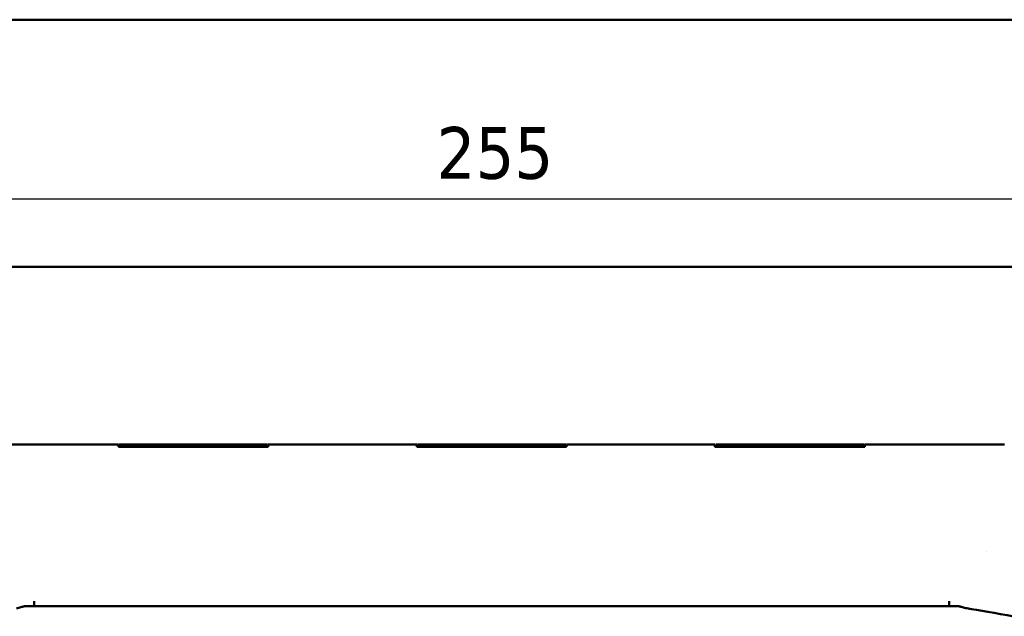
# Model space of a CAD drawing. Header units: millimetres. Extents: x 30 to 861, y 28 to 600.
# Tile 9 of 33: x 183 to 309, y 524 to 600. Entities that reach past the tile are written whole.
import ezdxf

# ---------------------------------------------------------------- set-up
doc = ezdxf.new("R2010")
doc.units = ezdxf.units.MM
doc.header["$LTSCALE"] = 3
for name, color, linetype, lineweight in [('Border (ISO)', 7, 'Continuous', 50), ('Dimension (ISO)', 7, 'Continuous', 25), ('Visible (ISO)', 7, 'Continuous', 50)]:
    doc.layers.add(name, color=color, linetype=linetype, lineweight=lineweight)
doc.styles.add('Note Text (ISO)', font='tahoma.ttf')
doc.dimstyles.new('Default (ISO)', dxfattribs={"dimscale": 3, "dimtxt": 2.2, "dimasz": 2, "dimexe": 1, "dimexo": 1, "dimgap": 0.762, "dimtad": 1, "dimdec": 1, "dimrnd": 1e-08, "dimtxsty": 'Note Text (ISO)', "dimblk": 'Filled-1', "dimcen": 0.09, "dimdle": 10, "dimclrd": 256, "dimclre": 256, "dimclrt": 256, "dimadec": 0, "dimazin": 0, "dimtfac": 0.863636, "dimtdec": 0, "dimtmove": 0, "dimatfit": 3, "dimfxl": 1, "dimtolj": 1, "dimlwd": -1, "dimlwe": -1, "dimarcsym": 0})

# ---------------------------------------------------------------- blocks, each defined once
blk = doc.blocks.new('Borders Border')
at = {"layer": 'Border (ISO)'}
blk.add_line((10, 200), (287, 200), dxfattribs=at)
blk = doc.blocks.new('Filled-1')
at = {"color": 0}
for p, q in [((0, 0), (-1, 0.25)), ((-1, 0.25), (-1, -0.25)), ((-1, 0), (0, 0)), ((-1, -0.25), (0, 0))]:
    blk.add_line(p, q, dxfattribs=at)
at = {"color": 0, "flags": 128}
blk.add_lwpolyline([(-1, -0.25), (0, 0), (-1, 0.25), (-1, -0.25)], dxfattribs=at)
at = {"color": 0}
blk.add_solid([(-1, -0.25), (0, 0), (-1, 0.25), (-1, -0.25)], dxfattribs=at)
blk = doc.blocks.new('*D8')
at = {"layer": 'Defpoints', "color": 0, "transparency": 16777216}
for p in [(371.01, 577.16), (116.01, 563.48), (371.01, 563.48)]:
    blk.add_point(p, dxfattribs=at)
at = {"layer": 'Dimension (ISO)', "transparency": 16777216}
for p, q in [((116.01, 566.48), (116.01, 580.16)), ((371.01, 566.48), (371.01, 580.16)), ((122.01, 577.16), (365.01, 577.16))]:
    blk.add_line(p, q, dxfattribs=at)
at = {"layer": 'Dimension (ISO)', "transparency": 16777216, "xscale": 6, "yscale": 6, "zscale": 6, "rotation": 180}
blk.add_blockref('Filled-1', (116.01, 577.16), dxfattribs=at)
at = {"layer": 'Dimension (ISO)', "transparency": 16777216, "xscale": 6, "yscale": 6, "zscale": 6}
blk.add_blockref('Filled-1', (371.01, 577.16), dxfattribs=at)
at = {"layer": 'Dimension (ISO)', "transparency": 16777216, "insert": (236.56, 586.32), "char_height": 6.6, "attachment_point": 1, "style": 'Note Text (ISO)'}
blk.add_mtext('\\A1;255', dxfattribs=at)

msp = doc.modelspace()

# ---------------------------------------------------------------- linework, layer by layer
at = {"layer": 'Visible (ISO)'}
for p, q in [((121.01, 568.48), (366.01, 568.48)), ((178.38, 545.86), (196.02, 545.86)), ((196.02, 545.86), (196.02, 545.85)), ((196.02, 545.85), (196.02, 545.56)), ((196.12, 545.56), (196.12, 545.86)), ((215.02, 545.86), (196.12, 545.86)), ((215.02, 545.86), (215.02, 545.56)), ((215.12, 545.85), (215.12, 545.86)), ((215.12, 545.86), (234.02, 545.86)), ((215.12, 545.56), (215.12, 545.85)), ((234.02, 545.86), (234.02, 545.85)), ((234.02, 545.85), (234.02, 545.56)), ((234.12, 545.56), (234.12, 545.86)), ((253.02, 545.86), (234.12, 545.86)), ((253.02, 545.86), (253.02, 545.56)), ((253.12, 545.85), (253.12, 545.86)), ((253.12, 545.86), (272.02, 545.86)), ((253.12, 545.56), (253.12, 545.85)), ((272.02, 545.86), (272.02, 545.85)), ((272.02, 545.85), (272.02, 545.56)), ((272.12, 545.56), (272.12, 545.86)), ((291.02, 545.86), (272.12, 545.86)), ((291.02, 545.86), (291.02, 545.56)), ((291.12, 545.85), (291.12, 545.86)), ((291.12, 545.86), (308.76, 545.86)), ((291.12, 545.56), (291.12, 545.85)), ((196.02, 545.56), (215.12, 545.56)), ((234.02, 545.56), (253.12, 545.56)), ((272.02, 545.56), (291.12, 545.56)), ((306.58, 532.16), (306.58, 532.16)), ((302.99, 525.23), (184.15, 525.23)), ((185.23, 525.25), (185.25, 525.25)), ((301.9, 525.25), (301.91, 525.25))]:
    msp.add_line(p, q, dxfattribs=at)
for centre, major_axis, ratio, start_param, end_param in [((185.22, 525.72), (-0.03, 0.438), 0.161309, 4.47733, 5.016757), ((301.93, 525.72), (-0.03, -0.438), 0.161316, 4.408033, 4.947432), ((186.95, 525.53), (1.7, 0.28), 0.013519, 3.099554, 3.210499), ((300.13, 525.54), (1.77, -0.29), 0.013264, 6.215585, 6.324339), ((310.62, 523.75), (-8.52, 1.5), 0.010565, 4.775062, 5.587715)]:
    msp.add_ellipse(centre, major_axis=major_axis, ratio=ratio, start_param=start_param, end_param=end_param, dxfattribs=at)
for points in [[(308.76, 545.86), (308.8, 545.86), (308.84, 545.85), (308.88, 545.85)], [(184.15, 525.23), (184.14, 525.23), (184.13, 525.23), (184.12, 525.23)], [(303.03, 525.23), (303.02, 525.23), (303, 525.23), (302.99, 525.23)]]:
    msp.add_open_spline(points, degree=3, dxfattribs=at)
for points, knots in [([(185.3, 525.62), (185.3, 525.61), (185.3, 525.6), (185.3, 525.59), (185.3, 525.57), (185.3, 525.54), (185.3, 525.52), (185.3, 525.49), (185.29, 525.47), (185.29, 525.45), (185.29, 525.45), (185.29, 525.44), (185.29, 525.44), (185.29, 525.43), (185.29, 525.43), (185.29, 525.43), (185.29, 525.41), (185.29, 525.39), (185.29, 525.37), (185.28, 525.35), (185.28, 525.34), (185.28, 525.32), (185.28, 525.32), (185.27, 525.31), (185.27, 525.31), (185.27, 525.29), (185.27, 525.28), (185.26, 525.27), (185.26, 525.27), (185.25, 525.26), (185.25, 525.26), (185.25, 525.25), (185.25, 525.25), (185.24, 525.25)], [0, 0, 0, 0, 0.0297146, 0.0297146, 0.0297146, 0.1137439, 0.1137439, 0.1137439, 0.1940499, 0.1940499, 0.1940499, 0.2118954, 0.2118954, 0.2118954, 0.2253404, 0.2253404, 0.2253404, 0.3018372, 0.3018372, 0.3018372, 0.3812027, 0.3812027, 0.3812027, 0.4202128, 0.4202128, 0.4202128, 0.497955, 0.497955, 0.497955, 0.5740926, 0.5740926, 0.5740926, 0.6149589, 0.6149589, 0.6149589, 0.6149589]), ([(301.85, 525.62), (301.85, 525.61), (301.85, 525.6), (301.85, 525.59), (301.85, 525.57), (301.85, 525.54), (301.85, 525.52), (301.85, 525.49), (301.85, 525.47), (301.85, 525.45), (301.85, 525.45), (301.85, 525.44), (301.85, 525.44), (301.85, 525.43), (301.85, 525.43), (301.85, 525.43), (301.86, 525.41), (301.86, 525.39), (301.86, 525.37), (301.86, 525.35), (301.87, 525.34), (301.87, 525.32), (301.87, 525.32), (301.87, 525.31), (301.87, 525.31), (301.88, 525.29), (301.88, 525.28), (301.88, 525.28), (301.89, 525.27), (301.89, 525.26), (301.9, 525.26), (301.9, 525.25), (301.9, 525.25), (301.9, 525.25)], [-0.8501512, -0.8501512, -0.8501512, -0.8501512, -0.820433, -0.820433, -0.820433, -0.7363988, -0.7363988, -0.7363988, -0.6560881, -0.6560881, -0.6560881, -0.6382317, -0.6382317, -0.6382317, -0.6247834, -0.6247834, -0.6247834, -0.5482778, -0.5482778, -0.5482778, -0.4689027, -0.4689027, -0.4689027, -0.4298875, -0.4298875, -0.4298875, -0.352636, -0.352636, -0.352636, -0.2770336, -0.2770336, -0.2770336, -0.2351178, -0.2351178, -0.2351178, -0.2351178]), ([(183.06, 524.96), (183.22, 524.99), (183.41, 525.04), (183.74, 525.14), (183.87, 525.17), (184.05, 525.21), (184.1, 525.22), (184.15, 525.23)], [-0.1398856, -0.1398856, -0.1398856, -0.1398856, -0.0699285, -0.0699285, -0.021274, -0.021274, 0, 0, 0, 0]), ([(184.15, 525.23), (184.2, 525.24), (184.25, 525.25), (184.35, 525.25), (184.4, 525.25), (184.45, 525.25)], [-0.03996739, -0.03996739, -0.03996739, -0.03996739, -0.0199879, -0.0199879, -0.00000947, -0.00000947, -0.00000947, -0.00000947]), ([(184.45, 525.25), (184.49, 525.25), (184.52, 525.25), (184.59, 525.25), (184.63, 525.25), (184.66, 525.25)], [-0.02747992, -0.02747992, -0.02747992, -0.02747992, -0.01336821, -0.01336821, -0.00008495, -0.00008495, -0.00008495, -0.00008495]), ([(184.66, 525.25), (184.8, 525.25), (184.93, 525.25), (185.09, 525.25), (185.14, 525.25), (185.19, 525.25), (185.2, 525.25), (185.22, 525.25), (185.23, 525.25), (185.23, 525.25)], [-0.0518611, -0.0518611, -0.0518611, -0.0518611, -0.02597121, -0.02597121, -0.00941859, -0.00941859, -0.00444666, -0.00444666, 0, 0, 0, 0]), ([(301.91, 525.25), (301.92, 525.25), (301.93, 525.25), (301.94, 525.25), (301.95, 525.25), (302, 525.25), (302.05, 525.25), (302.21, 525.25), (302.34, 525.25), (302.48, 525.25)], [-0.1058451, -0.1058451, -0.1058451, -0.1058451, -0.0967814, -0.0967814, -0.0866771, -0.0866771, -0.0529201, -0.0529201, -0.000001, -0.000001, -0.000001, -0.000001]), ([(302.48, 525.25), (302.52, 525.25), (302.55, 525.25), (302.62, 525.25), (302.66, 525.25), (302.7, 525.25)], [-0.02752404, -0.02752404, -0.02752404, -0.02752404, -0.01417, -0.01417, 0, 0, 0, 0]), ([(302.7, 525.25), (302.75, 525.25), (302.8, 525.25), (302.9, 525.25), (302.94, 525.24), (302.99, 525.23)], [-0.04036334, -0.04036334, -0.04036334, -0.04036334, -0.0201828, -0.0201828, -0.00000116, -0.00000116, -0.00000116, -0.00000116]), ([(302.99, 525.23), (303.04, 525.22), (303.1, 525.21), (303.27, 525.17), (303.4, 525.14), (303.73, 525.04), (303.92, 524.99), (304.09, 524.96)], [-0.1024108, -0.1024108, -0.1024108, -0.1024108, -0.0868364, -0.0868364, -0.0512094, -0.0512094, -0.0000001, -0.0000001, -0.0000001, -0.0000001])]:
    msp.add_open_spline(points, degree=3, knots=knots, dxfattribs=at)

# ---------------------------------------------------------------- block references
at = {"xscale": 3, "yscale": 3, "zscale": 3}
msp.add_blockref('Borders Border', (0, 0), dxfattribs=at)

# ---------------------------------------------------------------- dimensions: what is measured, and where the dimension line sits
at = {"layer": 'Dimension (ISO)'}
dim = msp.add_linear_dim(base=(371.01, 577.16), p1=(116.01, 563.48), p2=(371.01, 563.48), dimstyle='Default (ISO)', override={"dimgap": 0.762, "dimdec": 1, "dimtol": 0, "dimlim": 0, "dimtp": 0, "dimtm": 0, "dimtdec": 0, "dimtofl": 0, "dimatfit": 1}, dxfattribs=at)
dim.commit()
dim.dimension.update_dxf_attribs({"geometry": '*D8', "text_midpoint": (243.51, 577.16), "dimtype": 160})

doc.saveas('drawing.dxf')
